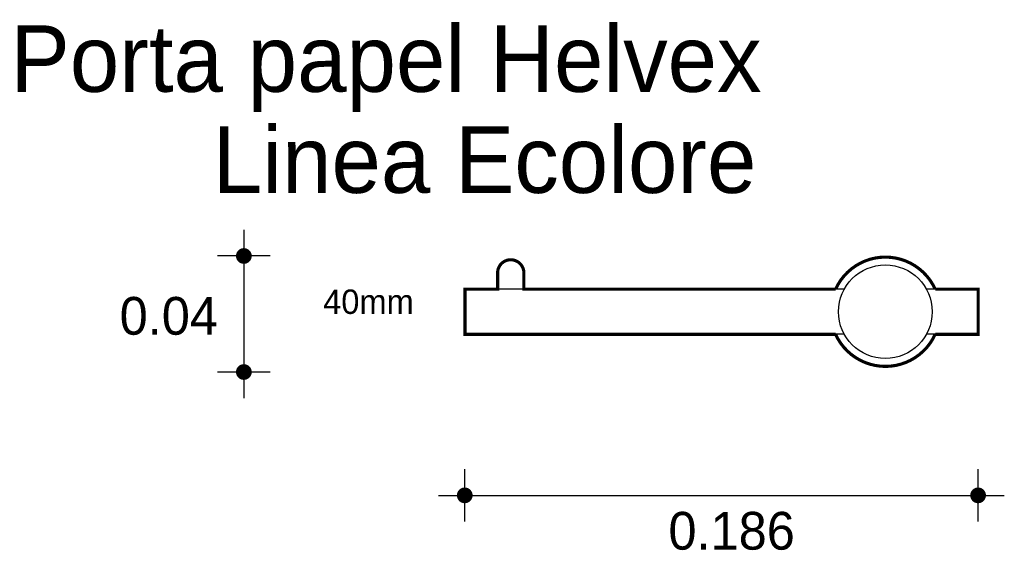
# Model space of a CAD drawing. Extents: x 6.084 to 6.447, y 4.559 to 4.754.
import ezdxf

# ---------------------------------------------------------------- set-up
doc = ezdxf.new("R2010")
doc.units = 0
doc.header["$MEASUREMENT"] = 0
for name, color, linetype in [('BORDE', 2, 'CONTINUOUS'), ('COTAS', 6, 'CONTINUOUS'), ('DIBUJO', 5, 'CONTINUOUS'), ('TEXTO', 4, 'CONTINUOUS')]:
    doc.layers.add(name, color=color, linetype=linetype)

msp = doc.modelspace()

# ---------------------------------------------------------------- linework, layer by layer
at = {"layer": 'BORDE', "const_width": 0.001153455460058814}
msp.add_lwpolyline([(6.248184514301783, 4.63858633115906), (6.38450733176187, 4.63858633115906, 0.6443644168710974), (6.421136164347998, 4.63858633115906), (6.436926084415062, 4.63858633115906), (6.436926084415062, 4.655206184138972), (6.421136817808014, 4.655206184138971, 0.6444200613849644), (6.384506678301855, 4.655206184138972), (6.269843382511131, 4.655206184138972), (6.269843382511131, 4.66119225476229, 1.000329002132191), (6.260174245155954, 4.661192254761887), (6.260174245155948, 4.655206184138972), (6.248184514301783, 4.655206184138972)], format="xyb", close=True, dxfattribs=at)
at = {"layer": 'COTAS'}
for p, q in [((6.166832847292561, 4.677062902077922), (6.166832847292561, 4.615064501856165)), ((6.176482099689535, 4.667413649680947), (6.157183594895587, 4.667413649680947)), ((6.176482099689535, 4.624713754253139), (6.157183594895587, 4.624713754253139)), ((6.24808544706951, 4.569679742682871), (6.24808544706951, 4.588978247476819)), ((6.436917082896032, 4.569679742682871), (6.436917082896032, 4.588978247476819)), ((6.238436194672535, 4.579328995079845), (6.446566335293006, 4.579328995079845))]:
    msp.add_line(p, q, dxfattribs=at)
at = {"layer": 'COTAS', "const_width": 0.002894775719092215}
for points in [[(6.165385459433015, 4.667413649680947, 1), (6.168280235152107, 4.667413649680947, 1)], [(6.165385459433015, 4.624713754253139, 1), (6.168280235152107, 4.624713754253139, 1)], [(6.246638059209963, 4.579328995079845, 1), (6.249532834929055, 4.579328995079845, 1)], [(6.435469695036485, 4.579328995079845, 1), (6.438364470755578, 4.579328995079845, 1)]]:
    msp.add_lwpolyline(points, format="xyb", close=True, dxfattribs=at)
at = {"layer": 'DIBUJO'}
for p, q in [((6.260174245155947, 4.661192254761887), (6.260174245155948, 4.655206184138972)), ((6.269843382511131, 4.66119225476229), (6.269843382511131, 4.655206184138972)), ((6.387729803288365, 4.655206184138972), (6.248184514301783, 4.655206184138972)), ((6.248184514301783, 4.655206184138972), (6.248184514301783, 4.63858633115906)), ((6.436926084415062, 4.655206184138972), (6.417913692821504, 4.655206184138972)), ((6.436926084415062, 4.655206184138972), (6.436926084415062, 4.63858633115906)), ((6.387730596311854, 4.63858633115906), (6.248184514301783, 4.63858633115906)), ((6.436926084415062, 4.63858633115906), (6.417912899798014, 4.63858633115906))]:
    msp.add_line(p, q, dxfattribs=at)
msp.add_circle((6.402821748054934, 4.646896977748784), 0.01722816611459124, dxfattribs=at)
for centre, radius, start, end in [((6.265008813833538, 4.661193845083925), 0.004834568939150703, 359.9811526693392, 180.0188473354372), ((6.402821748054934, 4.646896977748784), 0.02011180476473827, 24.40291166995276, 155.5970883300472), ((6.402821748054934, 4.646896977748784), 0.02011180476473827, 204.407417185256, 335.592582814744)]:
    msp.add_arc(centre, radius, start, end, dxfattribs=at)

# ---------------------------------------------------------------- texts
at = {"layer": 'COTAS'}
for s, p in [('0.04', (6.121143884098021, 4.638442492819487)), ('0.186', (6.323016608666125, 4.559358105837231))]:
    msp.add_text(s, height=0.01389492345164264, dxfattribs=at).set_placement(p)
at = {"layer": 'DIBUJO'}
msp.add_text('40mm', height=0.008974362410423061, dxfattribs=at).set_placement((6.195996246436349, 4.646097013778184))
at = {"layer": 'TEXTO'}
for s, p in [('Porta papel Helvex', (6.081005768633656, 4.727813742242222)), ('Linea Ecolore', (6.155435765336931, 4.69062351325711))]:
    msp.add_text(s, height=0.02444967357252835, dxfattribs=at).set_placement(p)

doc.saveas('drawing.dxf')
